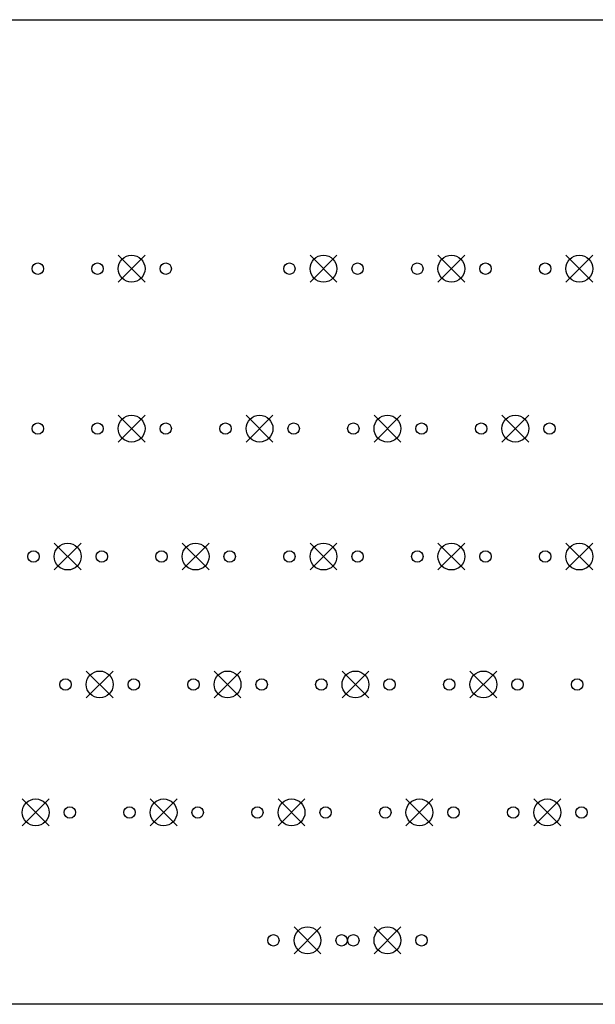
# Model space of a CAD drawing. Extents: x 35 to 385, y -225 to -55.
# Tile 6 of 7: x 125 to 211, y -202 to -55. Entities that reach past the tile are written whole.
import ezdxf

# ---------------------------------------------------------------- set-up
doc = ezdxf.new("R2010")
doc.units = 0
doc.layers.add('BLACK', color=7, linetype='CONTINUOUS')

msp = doc.modelspace()

# ---------------------------------------------------------------- linework, layer by layer
at = {"layer": 'BLACK', "linetype": 'CONTINUOUS'}
for p, q in [((40.4516, -55.3135), (381.5, -55.3135)), ((139.922, -90.3925), (143.922, -94.3925)), ((143.922, -90.3925), (139.922, -94.3925)), ((168.498, -90.3925), (172.498, -94.3925)), ((172.498, -90.3925), (168.498, -94.3925)), ((187.547, -90.3925), (191.547, -94.3925)), ((191.547, -90.3925), (187.547, -94.3925)), ((206.597, -90.3925), (210.597, -94.3925)), ((210.597, -90.3925), (206.597, -94.3925)), ((139.922, -114.205), (143.922, -118.205)), ((143.922, -114.205), (139.922, -118.205)), ((158.972, -114.205), (162.972, -118.205)), ((162.972, -114.205), (158.972, -118.205)), ((178.022, -114.205), (182.022, -118.205)), ((182.022, -114.205), (178.022, -118.205)), ((197.072, -114.205), (201.072, -118.205)), ((201.072, -114.205), (197.072, -118.205)), ((130.398, -133.255), (134.398, -137.255)), ((134.398, -133.255), (130.398, -137.255)), ((149.447, -133.255), (153.447, -137.255)), ((153.447, -133.255), (149.447, -137.255)), ((168.498, -133.255), (172.498, -137.255)), ((172.498, -133.255), (168.498, -137.255)), ((187.547, -133.255), (191.547, -137.255)), ((191.547, -133.255), (187.547, -137.255)), ((206.597, -133.255), (210.597, -137.255)), ((210.597, -133.255), (206.597, -137.255)), ((135.16, -152.305), (139.16, -156.305)), ((139.16, -152.305), (135.16, -156.305)), ((154.21, -152.305), (158.21, -156.305)), ((158.21, -152.305), (154.21, -156.305)), ((173.26, -152.305), (177.26, -156.305)), ((177.26, -152.305), (173.26, -156.305)), ((192.31, -152.305), (196.31, -156.305)), ((196.31, -152.305), (192.31, -156.305)), ((125.635, -171.355), (129.635, -175.355)), ((129.635, -171.355), (125.635, -175.355)), ((144.685, -171.355), (148.685, -175.355)), ((148.685, -171.355), (144.685, -175.355)), ((163.735, -171.355), (167.735, -175.355)), ((167.735, -171.355), (163.735, -175.355)), ((182.785, -171.355), (186.785, -175.355)), ((186.785, -171.355), (182.785, -175.355)), ((201.835, -171.355), (205.835, -175.355)), ((205.835, -171.355), (201.835, -175.355)), ((166.116, -190.405), (170.116, -194.405)), ((170.116, -190.405), (166.116, -194.405)), ((178.022, -190.405), (182.022, -194.405)), ((182.022, -190.405), (178.022, -194.405)), ((381.506, -201.93), (40.4576, -201.93))]:
    msp.add_line(p, q, dxfattribs=at)
at = {"layer": 'BLACK'}
for centre, radius in [((141.922, -92.3925), 2), ((170.498, -92.3925), 2), ((189.547, -92.3925), 2), ((208.597, -92.3925), 2), ((127.953, -92.3925), 0.85), ((136.843, -92.3925), 0.85), ((147.002, -92.3925), 0.85), ((165.417, -92.3925), 0.85), ((175.577, -92.3925), 0.85), ((184.468, -92.3925), 0.85), ((194.627, -92.3925), 0.85), ((203.517, -92.3925), 0.85), ((141.922, -116.205), 2), ((160.972, -116.205), 2), ((180.022, -116.205), 2), ((199.072, -116.205), 2), ((127.953, -116.205), 0.85), ((136.843, -116.205), 0.85), ((147.002, -116.205), 0.85), ((155.892, -116.205), 0.85), ((166.052, -116.205), 0.85), ((174.942, -116.205), 0.85), ((185.102, -116.205), 0.85), ((193.992, -116.205), 0.85), ((204.153, -116.205), 0.85), ((132.398, -135.255), 2), ((151.447, -135.255), 2), ((170.498, -135.255), 2), ((189.547, -135.255), 2), ((208.597, -135.255), 2), ((127.317, -135.255), 0.85), ((137.477, -135.255), 0.85), ((146.368, -135.255), 0.85), ((156.528, -135.255), 0.85), ((165.417, -135.255), 0.85), ((175.577, -135.255), 0.85), ((184.468, -135.255), 0.85), ((194.627, -135.255), 0.85), ((203.517, -135.255), 0.85), ((137.16, -154.305), 2), ((156.21, -154.305), 2), ((175.26, -154.305), 2), ((194.31, -154.305), 2), ((132.08, -154.305), 0.85), ((142.24, -154.305), 0.85), ((151.13, -154.305), 0.85), ((161.29, -154.305), 0.85), ((170.18, -154.305), 0.85), ((180.34, -154.305), 0.85), ((189.23, -154.305), 0.85), ((199.39, -154.305), 0.85), ((208.28, -154.305), 0.85), ((127.635, -173.355), 2), ((146.685, -173.355), 2), ((165.735, -173.355), 2), ((184.785, -173.355), 2), ((203.835, -173.355), 2), ((132.715, -173.355), 0.85), ((141.605, -173.355), 0.85), ((151.765, -173.355), 0.85), ((160.655, -173.355), 0.85), ((170.815, -173.355), 0.85), ((179.705, -173.355), 0.85), ((189.865, -173.355), 0.85), ((198.755, -173.355), 0.85), ((208.915, -173.355), 0.85), ((168.116, -192.405), 2), ((180.022, -192.405), 2), ((163.036, -192.405), 0.85), ((173.196, -192.405), 0.85), ((174.942, -192.405), 0.85), ((185.102, -192.405), 0.85)]:
    msp.add_circle(centre, radius, dxfattribs=at)

doc.saveas('drawing.dxf')
